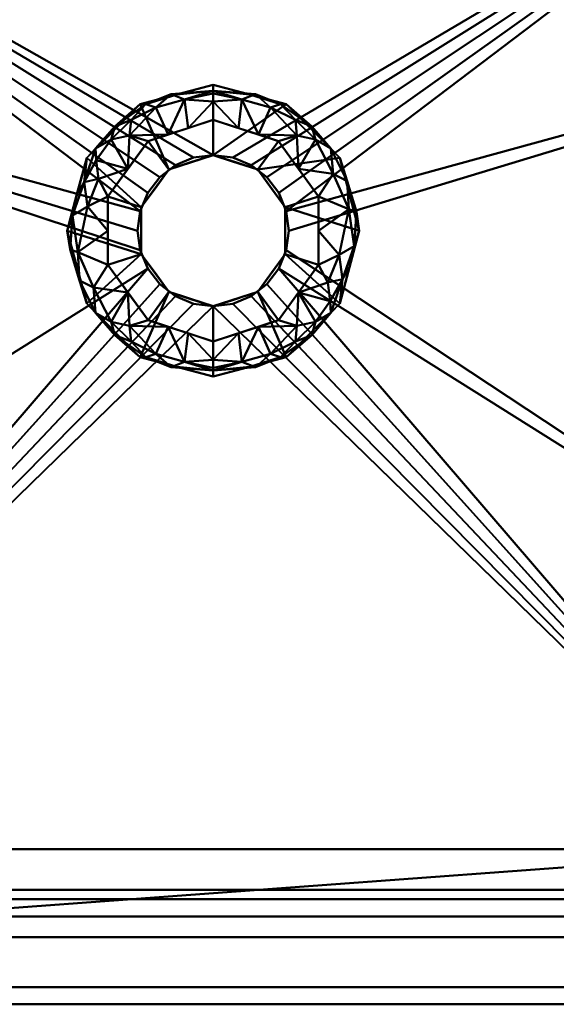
# Model space of a CAD drawing. Header units: millimetres. Extents: x -250 to 250, y -220 to 240.
# Tile 2 of 4: x -55 to 98, y -220 to 60. Entities that reach past the tile are written whole.
import ezdxf

# ---------------------------------------------------------------- set-up
doc = ezdxf.new("R2010")
doc.units = ezdxf.units.MM
doc.layers.add('P-SANR-FIXT', color=6, linetype='Continuous', lineweight=30)

# ---------------------------------------------------------------- blocks, each defined once
blk = doc.blocks.new('FamilyGeomCombination_7901-View 1')
at = {"layer": 'P-SANR-FIXT', "lineweight": 40}
mesh = blk.add_polyface(dxfattribs=at)
corners = [(-230, 60), (-230, -70), (-250, -70), (-250, -140), (-243.91, -170.61), (-226.57, -196.57), (-200.61, -213.91), (-170, -220), (170, -220), (200.61, -213.91), (226.57, -196.57), (243.91, -170.61), (250, -140), (250, -70), (230, -70), (230, 60), (225.05, 84.87), (210.96, 105.96), (189.87, 120.05), (165, 125), (-165, 125), (-189.87, 120.05), (-210.96, 105.96), (-225.05, 84.87), (-225, -70), (-225, 60), (-220.43, 82.96), (-207.43, 102.43), (-187.96, 115.43), (-165, 120), (165, 120), (187.96, 115.43), (207.43, 102.43), (220.43, 82.96), (225, 60), (225, -70), (225, -140), (220.81, -161.05), (208.89, -178.89), (191.05, -190.81), (170, -195), (-170, -195), (-191.05, -190.81), (-208.89, -178.89), (-220.81, -161.05), (-225, -140)]
mesh.append_faces([[corners[k] for k in face] for face in [(3, 1, 2)]], dxfattribs={"vtx0": -1})
mesh.append_faces([[corners[k] for k in face] for face in [(14, 36, 12, 13)]], dxfattribs={"vtx0": -1, "vtx1": -1})
mesh.append_faces([[corners[k] for k in face] for face in [(8, 40, 41, 7), (37, 11, 12, 36), (7, 41, 42, 6), (43, 5, 6, 42), (5, 43, 44, 4), (17, 32, 33, 16), (32, 17, 18, 31), (31, 18, 19, 30), (0, 25, 26, 23), (25, 0, 1, 24)]], dxfattribs={"vtx0": -1, "vtx2": -1})
mesh.append_faces([[corners[k] for k in face] for face in [(35, 36, 14)]], dxfattribs={"vtx1": -1, "vtx2": -1})
mesh.append_faces([[corners[k] for k in face] for face in [(45, 24, 1, 3)]], dxfattribs={"vtx1": -1, "vtx2": -1, "vtx3": -1})
mesh.append_faces([[corners[k] for k in face] for face in [(38, 39, 9, 10), (39, 40, 8, 9), (37, 38, 10, 11), (44, 45, 3, 4), (14, 15, 34, 35), (33, 34, 15, 16), (22, 23, 26, 27), (29, 30, 19, 20), (28, 29, 20, 21), (21, 22, 27, 28)]], dxfattribs={"vtx1": -1, "vtx3": -1})
mesh = blk.add_polyface(dxfattribs=at)
corners = [(-215.36, 60, -75), (-215.36, -70, -75), (-220.36, -70, -75), (-220.36, 60, -75), (-216.14, 81.18, -75), (-204.14, 99.14, -75), (-186.18, 111.14, -75), (-165, 115.36, -75), (165, 115.36, -75), (186.18, 111.14, -75), (204.14, 99.14, -75), (216.14, 81.18, -75), (220.36, 60, -75), (220.36, -70, -75), (215.36, -70, -75), (215.36, 60, -75), (211.52, 79.27, -75), (200.61, 95.61, -75), (184.27, 106.52, -75), (165, 110.36, -75), (-165, 110.36, -75), (-184.27, 106.52, -75), (-200.61, 95.61, -75), (-211.52, 79.27, -75)]
mesh.append_faces([[corners[k] for k in face] for face in [(3, 0, 1, 2)]], dxfattribs={"vtx0": -1})
mesh.append_faces([[corners[k] for k in face] for face in [(16, 11, 12, 15), (23, 4, 5, 22), (6, 21, 22, 5), (7, 20, 21, 6), (20, 7, 8, 19)]], dxfattribs={"vtx0": -1, "vtx2": -1})
mesh.append_faces([[corners[k] for k in face] for face in [(3, 4, 23, 0), (10, 11, 16, 17), (9, 10, 17, 18), (8, 9, 18, 19)]], dxfattribs={"vtx1": -1, "vtx3": -1})
mesh.append_faces([[corners[k] for k in face] for face in [(12, 13, 14, 15)]], dxfattribs={"vtx3": -1})
mesh = blk.add_polyface(dxfattribs=at)
corners = [(-230.86, -70, -105), (-205.86, -70, -105), (-205.86, -140, -105), (-201.05, -157.93, -105), (-187.93, -171.05, -105), (-170, -175.86, -105), (170, -175.86, -105), (187.93, -171.05, -105), (201.05, -157.93, -105), (205.86, -140, -105), (205.86, -70, -105), (230.86, -70, -105), (230.86, -140, -105), (226.22, -163.29, -105), (213.03, -183.03, -105), (193.29, -196.22, -105), (170, -200.86, -105), (-170, -200.86, -105), (-193.29, -196.22, -105), (-213.03, -183.03, -105), (-226.22, -163.29, -105), (-230.86, -140, -105)]
mesh.append_faces([[corners[k] for k in face] for face in [(6, 16, 17)]], dxfattribs={"vtx0": -1, "vtx2": -1})
mesh.append_faces([[corners[k] for k in face] for face in [(12, 13, 9, 10), (8, 9, 13, 14), (20, 21, 2, 3), (6, 7, 15, 16), (14, 15, 7, 8), (19, 20, 3, 4), (4, 5, 18, 19), (17, 18, 5, 6)]], dxfattribs={"vtx1": -1, "vtx3": -1})
mesh.append_faces([[corners[k] for k in face] for face in [(10, 11, 12)]], dxfattribs={"vtx2": -1})
mesh.append_faces([[corners[k] for k in face] for face in [(21, 0, 1, 2)]], dxfattribs={"vtx3": -1})
mesh = blk.add_polyface(dxfattribs=at)
corners = [(-170, -195), (170, -195), (170, -190.13, -53.36), (170, -175.86, -105), (-170, -175.86, -105), (-170, -190.13, -53.36)]
mesh.append_faces([[corners[k] for k in face] for face in [(0, 1, 2, 5)]], dxfattribs={"vtx2": -1})
mesh.append_faces([[corners[k] for k in face] for face in [(2, 3, 4, 5)]], dxfattribs={"vtx3": -1})
mesh = blk.add_polyface(dxfattribs=at)
corners = [(170, -220), (-170, -220), (-170, -215.13, -53.36), (-170, -200.86, -105), (170, -200.86, -105), (170, -215.13, -53.36)]
mesh.append_faces([[corners[k] for k in face] for face in [(2, 3, 4, 5), (5, 0, 1, 2)]], dxfattribs={"vtx3": -1})
blk = doc.blocks.new('FamilyGeomCombination_9632-View 1')
at = {"layer": 'P-SANR-FIXT', "lineweight": 40}
mesh = blk.add_polyface(dxfattribs=at)
corners = [(220.36, -137.48, -70), (220.36, 60.36, -70), (218.48, 74.59, -70), (212.99, 87.86, -70), (204.25, 99.25, -70), (192.86, 107.99, -70), (179.59, 113.48, -70), (165.36, 115.36, -70), (-165.36, 115.36, -70), (-179.59, 113.48, -70), (-192.86, 107.99, -70), (-204.25, 99.25, -70), (-212.99, 87.86, -70), (-218.48, 74.59, -70), (-220.36, 60.36, -70), (-220.36, -137.48, -70), (-218.65, -150.42, -70), (-213.66, -162.48, -70), (-205.71, -172.83, -70), (-195.36, -180.78, -70), (-183.3, -185.77, -70), (-170.36, -187.48, -70), (170.36, -187.48, -70), (183.3, -185.77, -70), (195.36, -180.78, -70), (205.71, -172.83, -70), (213.66, -162.48, -70), (218.65, -150.42, -70), (21.5, 0, -70), (20.77, -5.56, -70), (18.62, -10.75, -70), (15.2, -15.2, -70), (10.75, -18.62, -70), (5.56, -20.77, -70), (0, -21.5, -70), (-5.56, -20.77, -70), (-10.75, -18.62, -70), (-15.2, -15.2, -70), (-18.62, -10.75, -70), (-20.77, -5.56, -70), (-21.5, 0, -70), (-20.77, 5.56, -70), (-18.62, 10.75, -70), (-15.2, 15.2, -70), (-10.75, 18.62, -70), (-5.56, 20.77, -70), (0, 21.5, -70), (5.56, 20.77, -70), (10.75, 18.62, -70), (15.2, 15.2, -70), (18.62, 10.75, -70), (20.77, 5.56, -70)]
mesh.append_faces([[corners[k] for k in face] for face in [(0, 24, 27), (33, 22, 32), (31, 22, 30), (37, 21, 36), (36, 21, 35), (49, 7, 48), (43, 8, 42), (40, 14, 39)]], dxfattribs={"vtx0": -1, "vtx1": -1})
mesh.append_faces([[corners[k] for k in face] for face in [(1, 28, 29, 0), (22, 31, 32), (22, 33, 34), (21, 37, 38), (15, 38, 39, 14)]], dxfattribs={"vtx0": -1, "vtx2": -1})
mesh.append_faces([[corners[k] for k in face] for face in [(0, 29, 30, 22), (15, 20, 21, 38), (1, 6, 7, 51)]], dxfattribs={"vtx0": -1, "vtx2": -1, "vtx3": -1})
mesh.append_faces([[corners[k] for k in face] for face in [(14, 8, 9, 10)]], dxfattribs={"vtx0": -1, "vtx3": -1})
mesh.append_faces([[corners[k] for k in face] for face in [(23, 24, 0, 22), (50, 51, 7), (49, 50, 7), (47, 48, 7), (51, 28, 1), (44, 45, 8), (43, 44, 8), (40, 41, 14), (45, 46, 8)]], dxfattribs={"vtx1": -1, "vtx2": -1})
mesh.append_faces([[corners[k] for k in face] for face in [(41, 42, 8, 14)]], dxfattribs={"vtx1": -1, "vtx2": -1, "vtx3": -1})
mesh.append_faces([[corners[k] for k in face] for face in [(15, 16, 19, 20), (34, 35, 21, 22), (46, 47, 7, 8), (1, 2, 5, 6), (13, 14, 10, 11)]], dxfattribs={"vtx1": -1, "vtx3": -1})
mesh.append_faces([[corners[k] for k in face] for face in [(25, 26, 27, 24), (11, 12, 13)]], dxfattribs={"vtx2": -1})
mesh.append_faces([[corners[k] for k in face] for face in [(16, 17, 18, 19), (2, 3, 4, 5)]], dxfattribs={"vtx3": -1})
mesh = blk.add_polyface(dxfattribs=at)
corners = [(220.36, -137.48, -75), (218.65, -150.42, -75), (213.66, -162.48, -75), (205.71, -172.83, -75), (195.36, -180.78, -75), (183.3, -185.77, -75), (170.36, -187.48, -75), (-170.36, -187.48, -75), (-183.3, -185.77, -75), (-195.36, -180.78, -75), (-205.71, -172.83, -75), (-213.66, -162.48, -75), (-218.65, -150.42, -75), (-220.36, -137.48, -75), (-220.36, 60.36, -75), (-218.48, 74.59, -75), (-212.99, 87.86, -75), (-204.25, 99.25, -75), (-192.86, 107.99, -75), (-179.59, 113.48, -75), (-165.36, 115.36, -75), (165.36, 115.36, -75), (179.59, 113.48, -75), (192.86, 107.99, -75), (204.25, 99.25, -75), (212.99, 87.86, -75), (218.48, 74.59, -75), (220.36, 60.36, -75), (-21.5, 0, -75), (-20.77, -5.56, -75), (-18.62, -10.75, -75), (-15.2, -15.2, -75), (-10.75, -18.62, -75), (-5.56, -20.77, -75), (0, -21.5, -75), (5.56, -20.77, -75), (10.75, -18.62, -75), (15.2, -15.2, -75), (18.62, -10.75, -75), (20.77, -5.56, -75), (21.5, 0, -75), (20.77, 5.56, -75), (18.62, 10.75, -75), (15.2, 15.2, -75), (10.75, 18.62, -75), (5.56, 20.77, -75), (0, 21.5, -75), (-5.56, 20.77, -75), (-10.75, 18.62, -75), (-15.2, 15.2, -75), (-18.62, 10.75, -75), (-20.77, 5.56, -75)]
mesh.append_faces([[corners[k] for k in face] for face in [(27, 23, 26), (41, 27, 40), (44, 21, 43), (50, 20, 49), (49, 20, 48), (48, 20, 47), (38, 6, 37), (32, 7, 31)]], dxfattribs={"vtx0": -1, "vtx1": -1})
mesh.append_faces([[corners[k] for k in face] for face in [(21, 45, 46, 20), (21, 44, 45), (20, 50, 51), (14, 28, 29), (20, 46, 47)]], dxfattribs={"vtx0": -1, "vtx2": -1})
mesh.append_faces([[corners[k] for k in face] for face in [(14, 19, 20, 51), (0, 5, 6, 38)]], dxfattribs={"vtx0": -1, "vtx2": -1, "vtx3": -1})
mesh.append_faces([[corners[k] for k in face] for face in [(13, 7, 8, 9)]], dxfattribs={"vtx0": -1, "vtx3": -1})
mesh.append_faces([[corners[k] for k in face] for face in [(22, 23, 27, 21), (42, 43, 21), (51, 28, 14), (38, 39, 0), (36, 37, 6), (35, 36, 6), (33, 34, 7), (32, 33, 7)]], dxfattribs={"vtx1": -1, "vtx2": -1})
mesh.append_faces([[corners[k] for k in face] for face in [(41, 42, 21, 27), (30, 31, 7, 13)]], dxfattribs={"vtx1": -1, "vtx2": -1, "vtx3": -1})
mesh.append_faces([[corners[k] for k in face] for face in [(14, 15, 18, 19), (39, 40, 27, 0), (0, 1, 4, 5), (34, 35, 6, 7), (29, 30, 13, 14), (12, 13, 9, 10)]], dxfattribs={"vtx1": -1, "vtx3": -1})
mesh.append_faces([[corners[k] for k in face] for face in [(24, 25, 26, 23), (10, 11, 12)]], dxfattribs={"vtx2": -1})
mesh.append_faces([[corners[k] for k in face] for face in [(15, 16, 17, 18), (1, 2, 3, 4)]], dxfattribs={"vtx3": -1})
mesh = blk.add_polyface(dxfattribs=at)
corners = [(-21.5, 0, -70), (-21.5, 0, -75), (-20.77, 5.56, -75), (-18.62, 10.75, -75), (-15.2, 15.2, -75), (-10.75, 18.62, -75), (-5.56, 20.77, -75), (0, 21.5, -75), (5.56, 20.77, -75), (10.75, 18.62, -75), (15.2, 15.2, -75), (18.62, 10.75, -75), (20.77, 5.56, -75), (21.5, 0, -75), (21.5, 0, -70), (20.77, 5.56, -70), (18.62, 10.75, -70), (15.2, 15.2, -70), (10.75, 18.62, -70), (5.56, 20.77, -70), (0, 21.5, -70), (-5.56, 20.77, -70), (-10.75, 18.62, -70), (-15.2, 15.2, -70), (-18.62, 10.75, -70), (-20.77, 5.56, -70)]
mesh.append_faces([[corners[k] for k in face] for face in [(15, 12, 13, 14)]], dxfattribs={"vtx0": -1})
mesh.append_faces([[corners[k] for k in face] for face in [(16, 11, 12, 15), (19, 8, 9, 18), (18, 9, 10, 17), (17, 10, 11, 16), (8, 19, 20, 7), (23, 4, 5, 22), (22, 5, 6, 21), (25, 2, 3, 24), (24, 3, 4, 23), (21, 6, 7, 20)]], dxfattribs={"vtx0": -1, "vtx2": -1})
mesh.append_faces([[corners[k] for k in face] for face in [(0, 1, 2, 25)]], dxfattribs={"vtx2": -1})
mesh = blk.add_polyface(dxfattribs=at)
corners = [(-21.5, 0, -75), (-21.5, 0, -70), (-20.77, -5.56, -70), (-18.62, -10.75, -70), (-15.2, -15.2, -70), (-10.75, -18.62, -70), (-5.56, -20.77, -70), (0, -21.5, -70), (5.56, -20.77, -70), (10.75, -18.62, -70), (15.2, -15.2, -70), (18.62, -10.75, -70), (20.77, -5.56, -70), (21.5, 0, -70), (21.5, 0, -75), (20.77, -5.56, -75), (18.62, -10.75, -75), (15.2, -15.2, -75), (10.75, -18.62, -75), (5.56, -20.77, -75), (0, -21.5, -75), (-5.56, -20.77, -75), (-10.75, -18.62, -75), (-15.2, -15.2, -75), (-18.62, -10.75, -75), (-20.77, -5.56, -75)]
mesh.append_faces([[corners[k] for k in face] for face in [(2, 25, 0, 1)]], dxfattribs={"vtx0": -1})
mesh.append_faces([[corners[k] for k in face] for face in [(3, 24, 25, 2), (6, 21, 22, 5), (5, 22, 23, 4), (4, 23, 24, 3), (21, 6, 7, 20), (10, 17, 18, 9), (9, 18, 19, 8), (12, 15, 16, 11), (11, 16, 17, 10), (8, 19, 20, 7)]], dxfattribs={"vtx0": -1, "vtx2": -1})
mesh.append_faces([[corners[k] for k in face] for face in [(13, 14, 15, 12)]], dxfattribs={"vtx2": -1})
mesh = blk.add_polyface(dxfattribs=at)
corners = [(170.36, -187.48, -70), (-170.36, -187.48, -70), (-170.36, -187.48, -75), (170.36, -187.48, -75)]
mesh.append_faces([[corners[k] for k in face] for face in [(3, 0, 1, 2)]])

msp = doc.modelspace()

# ---------------------------------------------------------------- block references
at = {"layer": 'P-SANR-FIXT', "lineweight": 40}
for name in ['FamilyGeomCombination_7901-View 1', 'FamilyGeomCombination_9632-View 1']:
    msp.add_blockref(name, (0, 0), dxfattribs=at)

# ---------------------------------------------------------------- meshes
mesh = msp.add_polyface(dxfattribs=at)
corners = [(-250, -140, 45), (-247.27, -160.71, 45), (-239.28, -180, 45), (-226.57, -196.57, 45), (-210, -209.28, 45), (-190.71, -217.27, 45), (-170, -220, 45), (170, -220, 45), (190.71, -217.27, 45), (210, -209.28, 45), (226.57, -196.57, 45), (239.28, -180, 45), (247.27, -160.71, 45), (250, -140, 45), (250, 220, 45), (249.32, 225.18, 45), (247.32, 230, 45), (244.14, 234.14, 45), (240, 237.32, 45), (235.18, 239.32, 45), (230, 240, 45), (-230, 240, 45), (-235.18, 239.32, 45), (-240, 237.32, 45), (-244.14, 234.14, 45), (-247.32, 230, 45), (-249.32, 225.18, 45), (-250, 220, 45), (-165, 120, 45), (165, 120, 45), (180.53, 117.96, 45), (195, 111.96, 45), (207.43, 102.43, 45), (216.96, 90, 45), (222.96, 75.53, 45), (225, 60, 45), (225, -135, 45), (222.96, -150.53, 45), (216.96, -165, 45), (207.43, -177.43, 45), (195, -186.96, 45), (180.53, -192.96, 45), (165, -195, 45), (-165, -195, 45), (-180.53, -192.96, 45), (-195, -186.96, 45), (-207.43, -177.43, 45), (-216.96, -165, 45), (-222.96, -150.53, 45), (-225, -135, 45), (-225, 60, 45), (-222.96, 75.53, 45), (-216.96, 90, 45), (-207.43, 102.43, 45), (-195, 111.96, 45), (-180.53, 117.96, 45), (-17.5, 170, 45), (-16.9, 174.53, 45), (-15.16, 178.75, 45), (-12.37, 182.37, 45), (-8.75, 185.16, 45), (-4.53, 186.9, 45), (0, 187.5, 45), (4.53, 186.9, 45), (8.75, 185.16, 45), (12.37, 182.37, 45), (15.16, 178.75, 45), (16.9, 174.53, 45), (17.5, 170, 45), (16.9, 165.47, 45), (15.16, 161.25, 45), (12.37, 157.63, 45), (8.75, 154.84, 45), (4.53, 153.1, 45), (0, 152.5, 45), (-4.53, 153.1, 45), (-8.75, 154.84, 45), (-12.37, 157.63, 45), (-15.16, 161.25, 45), (-16.9, 165.47, 45)]
mesh.append_faces([[corners[k] for k in face] for face in [(33, 14, 32), (35, 14, 34), (2, 47, 1), (49, 0, 48), (51, 27, 50), (69, 29, 68), (73, 29, 72), (64, 20, 63), (66, 20, 65), (79, 28, 78)]], dxfattribs={"vtx0": -1, "vtx1": -1})
mesh.append_faces([[corners[k] for k in face] for face in [(9, 39, 40), (7, 42, 43, 6), (13, 36, 37), (48, 0, 1, 47), (0, 49, 50, 27), (29, 69, 70), (19, 14, 15, 18), (14, 19, 20), (28, 79, 56), (21, 61, 62), (27, 21, 22, 26), (21, 59, 60), (21, 55, 28)]], dxfattribs={"vtx0": -1, "vtx2": -1})
mesh.append_faces([[corners[k] for k in face] for face in [(27, 54, 55, 21), (28, 57, 58, 21)]], dxfattribs={"vtx0": -1, "vtx2": -1, "vtx3": -1})
mesh.append_faces([[corners[k] for k in face] for face in [(39, 9, 10, 11)]], dxfattribs={"vtx0": -1, "vtx3": -1})
mesh.append_faces([[corners[k] for k in face] for face in [(33, 34, 14), (31, 32, 14), (43, 44, 6), (3, 4, 46), (51, 52, 27), (53, 54, 27), (52, 53, 27), (67, 68, 29), (71, 72, 29), (70, 71, 29), (64, 65, 20), (29, 30, 20), (75, 76, 28), (77, 78, 28), (76, 77, 28), (56, 57, 28), (58, 59, 21), (60, 61, 21), (22, 23, 26), (73, 74, 29)]], dxfattribs={"vtx1": -1, "vtx2": -1})
mesh.append_faces([[corners[k] for k in face] for face in [(30, 31, 14, 20), (66, 67, 29, 20)]], dxfattribs={"vtx1": -1, "vtx2": -1, "vtx3": -1})
mesh.append_faces([[corners[k] for k in face] for face in [(38, 39, 11, 12), (7, 8, 41, 42), (40, 41, 8, 9), (37, 38, 12, 13), (35, 36, 13, 14), (5, 6, 44, 45), (4, 5, 45, 46), (46, 47, 2, 3), (28, 29, 74, 75), (62, 63, 20, 21)]], dxfattribs={"vtx1": -1, "vtx3": -1})
mesh.append_faces([[corners[k] for k in face] for face in [(16, 17, 18, 15)]], dxfattribs={"vtx2": -1})
mesh.append_faces([[corners[k] for k in face] for face in [(23, 24, 25, 26)]], dxfattribs={"vtx3": -1})
mesh = msp.add_polyface(dxfattribs=at)
corners = [(-250, -140), (-250, 220), (-249.32, 225.18), (-247.32, 230), (-244.14, 234.14), (-240, 237.32), (-235.18, 239.32), (-230, 240), (230, 240), (235.18, 239.32), (240, 237.32), (244.14, 234.14), (247.32, 230), (249.32, 225.18), (250, 220), (250, -140), (247.27, -160.71), (239.28, -180), (226.57, -196.57), (210, -209.28), (190.71, -217.27), (170, -220), (-170, -220), (-190.71, -217.27), (-210, -209.28), (-226.57, -196.57), (-239.28, -180), (-247.27, -160.71), (-165, 120), (-180.53, 117.96), (-195, 111.96), (-207.43, 102.43), (-216.96, 90), (-222.96, 75.53), (-225, 60), (-225, -135), (-222.96, -150.53), (-216.96, -165), (-207.43, -177.43), (-195, -186.96), (-180.53, -192.96), (-165, -195), (165, -195), (180.53, -192.96), (195, -186.96), (207.43, -177.43), (216.96, -165), (222.96, -150.53), (225, -135), (225, 60), (222.96, 75.53), (216.96, 90), (207.43, 102.43), (195, 111.96), (180.53, 117.96), (165, 120), (-17.5, 170), (-16.9, 165.47), (-15.16, 161.25), (-12.37, 157.63), (-8.75, 154.84), (-4.53, 153.1), (0, 152.5), (4.53, 153.1), (8.75, 154.84), (12.37, 157.63), (15.16, 161.25), (16.9, 165.47), (17.5, 170), (16.9, 174.53), (15.16, 178.75), (12.37, 182.37), (8.75, 185.16), (4.53, 186.9), (0, 187.5), (-4.53, 186.9), (-8.75, 185.16), (-12.37, 182.37), (-15.16, 178.75), (-16.9, 174.53)]
mesh.append_faces([[corners[k] for k in face] for face in [(68, 55, 67), (67, 55, 66), (65, 55, 64), (56, 28, 79), (62, 28, 61), (78, 7, 77), (29, 7, 28), (53, 14, 52)]], dxfattribs={"vtx0": -1, "vtx1": -1})
mesh.append_faces([[corners[k] for k in face] for face in [(13, 9, 10, 12), (9, 13, 14, 8), (8, 73, 74), (55, 68, 69), (2, 5, 6, 1), (7, 76, 77), (28, 57, 58), (15, 48, 49, 14), (47, 15, 16, 46), (15, 47, 48), (17, 45, 46, 16), (21, 42, 43, 20), (36, 27, 0, 35), (27, 36, 37, 26), (23, 39, 40, 22), (22, 40, 41), (39, 23, 24), (26, 37, 38, 25)]], dxfattribs={"vtx0": -1, "vtx2": -1})
mesh.append_faces([[corners[k] for k in face] for face in [(1, 6, 7, 29)]], dxfattribs={"vtx0": -1, "vtx2": -1, "vtx3": -1})
mesh.append_faces([[corners[k] for k in face] for face in [(72, 73, 8), (71, 72, 8), (69, 70, 55), (65, 66, 55), (63, 64, 55), (75, 76, 7), (60, 61, 28), (59, 60, 28), (58, 59, 28), (56, 57, 28), (53, 54, 14), (51, 52, 14), (50, 51, 14), (49, 50, 14), (18, 19, 45, 17), (43, 44, 20), (29, 30, 1), (32, 33, 1), (31, 32, 1), (30, 31, 1), (33, 34, 1)]], dxfattribs={"vtx1": -1, "vtx2": -1})
mesh.append_faces([[corners[k] for k in face] for face in [(70, 71, 8, 55), (54, 55, 8, 14), (78, 79, 28, 7)]], dxfattribs={"vtx1": -1, "vtx2": -1, "vtx3": -1})
mesh.append_faces([[corners[k] for k in face] for face in [(62, 63, 55, 28), (74, 75, 7, 8), (44, 45, 19, 20), (41, 42, 21, 22), (34, 35, 0, 1), (24, 25, 38, 39)]], dxfattribs={"vtx1": -1, "vtx3": -1})
mesh.append_faces([[corners[k] for k in face] for face in [(10, 11, 12), (3, 4, 5, 2)]], dxfattribs={"vtx2": -1})
mesh = msp.add_polyface(dxfattribs=at)
corners = [(0, -41.5, -75), (-20.75, -35.94, -75), (-35.94, -20.75, -75), (-41.5, 0, -75), (-35.94, 20.75, -75), (-20.75, 35.94, -75), (0, 41.5, -75), (0, 38.98, -101.48), (0, 31.5, -127), (-18.52, 25.48, -127), (-29.96, 9.73, -127), (-29.96, -9.73, -127), (-18.52, -25.48, -127), (0, -31.5, -127), (0, -38.98, -101.48), (-7.14, 29.18, -127), (-7.14, -29.18, -127), (-16.3, 35.06, -103.06), (-29.05, 25.94, -101.66), (-16.3, -35.06, -103.06), (-29.05, -25.94, -101.66), (-36.71, 13.81, -100.15), (-29.96, 0, -127), (-38.5, -6.1, -101.48), (0, 36.69, -109.29), (-8.16, 37.27, -105.47), (-10.38, 38.72, -75), (0, 39.75, -93.37), (-11.97, 38.8, -90.85), (-19.14, 36, -89.26), (-28.35, 28.35, -75), (-23.35, 31.55, -100.03), (-24.24, 17.61, -127), (-23.77, 27.05, -113.86), (-27.99, 29.67, -89.1), (-33.43, 23.38, -89.1), (-33.25, 20.08, -102.16), (-32.61, 14.77, -114.57), (-35.75, 6.89, -112.43), (-40.04, 4.36, -93.5), (-38.72, 10.37, -75), (0, -36.69, -109.29), (-8.16, -37.27, -105.47), (-10.38, -38.72, -75), (0, -39.75, -93.37), (-11.97, -38.8, -90.85), (-19.14, -36, -89.26), (-28.35, -28.35, -75), (-23.35, -31.55, -100.03), (-24.24, -17.61, -127), (-23.77, -27.05, -113.86), (-27.99, -29.67, -89.1), (-33.43, -23.38, -89.1), (-34.05, -16.14, -107.51), (-38.72, -10.38, -75), (-12.83, 27.33, -127), (-12.83, -27.33, -127), (-40.68, -5.36, -86.51), (-38.02, -14.12, -91.26)]
mesh.append_faces([[corners[k] for k in face] for face in [(43, 44, 0)]], dxfattribs={"vtx0": -1})
mesh.append_faces([[corners[k] for k in face] for face in [(30, 35, 4), (11, 23, 22), (32, 33, 9), (54, 58, 2), (49, 53, 11), (56, 50, 12), (16, 42, 56)]], dxfattribs={"vtx0": -1, "vtx1": -1})
mesh.append_faces([[corners[k] for k in face] for face in [(25, 55, 17), (39, 40, 21), (34, 29, 31), (27, 25, 28), (38, 39, 21), (26, 28, 29), (21, 37, 38), (48, 50, 19), (53, 49, 20), (19, 42, 45), (20, 51, 52), (19, 56, 42), (53, 20, 52), (36, 37, 21), (46, 19, 45), (18, 31, 33), (36, 21, 35), (15, 25, 24), (28, 25, 17), (28, 17, 29), (27, 28, 26), (17, 31, 29), (30, 34, 35), (33, 32, 18), (29, 34, 5), (34, 31, 18), (55, 33, 17), (17, 33, 31), (34, 18, 35), (36, 35, 18), (21, 4, 35), (18, 32, 36), (32, 37, 36), (38, 37, 10), (22, 23, 38), (23, 57, 39), (23, 39, 38), (41, 42, 16), (50, 56, 19), (44, 43, 45), (43, 46, 45), (44, 45, 42), (51, 20, 48), (48, 19, 46), (46, 1, 51), (47, 52, 51), (48, 20, 50), (49, 50, 20), (39, 57, 3), (46, 51, 48), (23, 58, 57), (23, 11, 53), (54, 57, 58), (58, 23, 53), (53, 52, 58), (2, 58, 52)]], dxfattribs={"vtx0": -1, "vtx1": -1, "vtx2": -1})
mesh.append_faces([[corners[k] for k in face] for face in [(29, 5, 26), (51, 1, 47), (42, 14, 44), (34, 30, 5), (37, 32, 10), (39, 3, 40), (46, 43, 1), (50, 49, 12), (52, 47, 2), (57, 54, 3)]], dxfattribs={"vtx0": -1, "vtx2": -1})
mesh.append_faces([[corners[k] for k in face] for face in [(55, 9, 33), (15, 55, 25), (41, 14, 42), (10, 22, 38), (7, 24, 25), (27, 7, 25), (40, 4, 21)]], dxfattribs={"vtx1": -1, "vtx2": -1})
mesh.append_faces([[corners[k] for k in face] for face in [(24, 8, 15), (16, 13, 41), (26, 6, 27)]], dxfattribs={"vtx2": -1})
mesh = msp.add_polyface(dxfattribs=at)
corners = [(0, -21.5, -75), (-12.64, -17.39, -75), (-20.45, -6.64, -75), (-20.45, 6.64, -75), (-12.64, 17.39, -75), (0, 21.5, -75), (0, 41.5, -75), (-20.75, 35.94, -75), (-35.94, 20.75, -75), (-41.5, 0, -75), (-35.94, -20.75, -75), (-20.75, -35.94, -75), (0, -41.5, -75)]
mesh.append_faces([[corners[k] for k in face] for face in [(7, 4, 5, 6)]], dxfattribs={"vtx0": -1})
mesh.append_faces([[corners[k] for k in face] for face in [(10, 2, 9)]], dxfattribs={"vtx0": -1, "vtx1": -1})
mesh.append_faces([[corners[k] for k in face] for face in [(3, 8, 9, 2), (8, 3, 4, 7)]], dxfattribs={"vtx0": -1, "vtx2": -1})
mesh.append_faces([[corners[k] for k in face] for face in [(10, 11, 1, 2)]], dxfattribs={"vtx1": -1, "vtx3": -1})
mesh.append_faces([[corners[k] for k in face] for face in [(11, 12, 0, 1)]], dxfattribs={"vtx3": -1})
mesh = msp.add_polyface(dxfattribs=at)
corners = [(0, 41.5, -75), (20.75, 35.94, -75), (35.94, 20.75, -75), (41.5, 0, -75), (35.94, -20.75, -75), (20.75, -35.94, -75), (0, -41.5, -75), (0, -38.98, -101.48), (0, -31.5, -127), (18.52, -25.48, -127), (29.96, -9.73, -127), (29.96, 9.73, -127), (18.52, 25.48, -127), (0, 31.5, -127), (0, 38.98, -101.48), (7.14, -29.18, -127), (7.14, 29.18, -127), (16.3, -35.06, -103.06), (29.05, -25.94, -101.66), (16.3, 35.06, -103.06), (29.05, 25.94, -101.66), (36.71, -13.81, -100.15), (29.96, 0, -127), (38.5, 6.1, -101.48), (0, -36.69, -109.29), (8.16, -37.27, -105.47), (10.37, -38.72, -75), (0, -39.75, -93.37), (11.97, -38.8, -90.85), (19.14, -36, -89.26), (28.35, -28.35, -75), (23.35, -31.55, -100.03), (24.24, -17.61, -127), (23.77, -27.05, -113.86), (27.99, -29.67, -89.1), (33.43, -23.38, -89.1), (33.25, -20.08, -102.16), (32.61, -14.77, -114.57), (35.75, -6.89, -112.43), (40.04, -4.36, -93.5), (38.72, -10.38, -75), (0, 36.69, -109.29), (8.16, 37.27, -105.47), (10.37, 38.72, -75), (0, 39.75, -93.37), (11.97, 38.8, -90.85), (19.14, 36, -89.26), (28.35, 28.35, -75), (23.35, 31.55, -100.03), (24.24, 17.61, -127), (23.77, 27.05, -113.86), (27.99, 29.67, -89.1), (33.43, 23.38, -89.1), (34.05, 16.14, -107.51), (38.72, 10.37, -75), (12.83, -27.33, -127), (12.83, 27.33, -127), (40.68, 5.36, -86.51), (38.02, 14.12, -91.26)]
mesh.append_faces([[corners[k] for k in face] for face in [(43, 44, 0)]], dxfattribs={"vtx0": -1})
mesh.append_faces([[corners[k] for k in face] for face in [(30, 35, 4), (11, 23, 22), (32, 33, 9), (54, 58, 2), (49, 53, 11)]], dxfattribs={"vtx0": -1, "vtx1": -1})
mesh.append_faces([[corners[k] for k in face] for face in [(25, 55, 17), (39, 40, 21), (34, 29, 31), (27, 25, 28), (38, 39, 21), (26, 28, 29), (21, 37, 38), (48, 50, 19), (53, 49, 20), (19, 42, 45), (20, 51, 52), (53, 20, 52), (36, 37, 21), (46, 19, 45), (18, 31, 33), (36, 21, 35), (15, 25, 24), (28, 25, 17), (28, 17, 29), (27, 28, 26), (17, 31, 29), (30, 34, 35), (33, 32, 18), (29, 34, 5), (34, 31, 18), (55, 33, 17), (17, 33, 31), (34, 18, 35), (36, 35, 18), (21, 4, 35), (18, 32, 36), (32, 37, 36), (38, 37, 10), (22, 23, 38), (23, 57, 39), (23, 39, 38), (41, 42, 16), (19, 56, 42), (44, 43, 45), (43, 46, 45), (44, 45, 42), (51, 20, 48), (48, 19, 46), (46, 1, 51), (47, 52, 51), (48, 20, 50), (49, 50, 20), (46, 51, 48), (23, 58, 57), (23, 11, 53), (54, 57, 58), (50, 56, 19), (39, 57, 3), (58, 23, 53), (53, 52, 58), (2, 58, 52)]], dxfattribs={"vtx0": -1, "vtx1": -1, "vtx2": -1})
mesh.append_faces([[corners[k] for k in face] for face in [(29, 5, 26), (51, 1, 47), (50, 12, 56), (42, 14, 44), (34, 30, 5), (37, 32, 10), (39, 3, 40), (46, 43, 1), (50, 49, 12), (42, 56, 16), (52, 47, 2), (57, 54, 3)]], dxfattribs={"vtx0": -1, "vtx2": -1})
mesh.append_faces([[corners[k] for k in face] for face in [(55, 9, 33), (15, 55, 25), (41, 14, 42), (10, 22, 38), (7, 24, 25), (27, 7, 25), (40, 4, 21)]], dxfattribs={"vtx1": -1, "vtx2": -1})
mesh.append_faces([[corners[k] for k in face] for face in [(24, 8, 15), (16, 13, 41), (26, 6, 27)]], dxfattribs={"vtx2": -1})
mesh = msp.add_polyface(dxfattribs=at)
corners = [(0, 21.5, -75), (12.64, 17.39, -75), (20.45, 6.64, -75), (20.45, -6.64, -75), (12.64, -17.39, -75), (0, -21.5, -75), (0, -41.5, -75), (20.75, -35.94, -75), (35.94, -20.75, -75), (41.5, 0, -75), (35.94, 20.75, -75), (20.75, 35.94, -75), (0, 41.5, -75)]
mesh.append_faces([[corners[k] for k in face] for face in [(4, 7, 8, 3), (3, 8, 9, 2), (2, 9, 10, 1), (1, 10, 11, 0)]], dxfattribs={"vtx0": -1, "vtx2": -1})
mesh.append_faces([[corners[k] for k in face] for face in [(12, 0, 11)]], dxfattribs={"vtx1": -1})
mesh.append_faces([[corners[k] for k in face] for face in [(5, 6, 7, 4)]], dxfattribs={"vtx2": -1})
mesh = msp.add_polyface(dxfattribs=at)
corners = [(0, -31.5, -127), (-18.52, -25.48, -127), (-29.96, -9.73, -127), (-29.96, 9.73, -127), (-18.52, 25.48, -127), (0, 31.5, -127), (0, 21.5, -127), (-12.64, 17.39, -127), (-20.45, 6.64, -127), (-20.45, -6.64, -127), (-12.64, -17.39, -127), (0, -21.5, -127)]
mesh.append_faces([[corners[k] for k in face] for face in [(10, 1, 2, 9)]], dxfattribs={"vtx0": -1, "vtx2": -1})
mesh.append_faces([[corners[k] for k in face] for face in [(6, 7, 4, 5)]], dxfattribs={"vtx1": -1})
mesh.append_faces([[corners[k] for k in face] for face in [(8, 9, 2, 3), (7, 8, 3, 4)]], dxfattribs={"vtx1": -1, "vtx3": -1})
mesh.append_faces([[corners[k] for k in face] for face in [(11, 0, 1, 10)]], dxfattribs={"vtx2": -1})
mesh = msp.add_polyface(dxfattribs=at)
corners = [(0, 31.5, -127), (18.52, 25.48, -127), (29.96, 9.73, -127), (29.96, -9.73, -127), (18.52, -25.48, -127), (0, -31.5, -127), (0, -21.5, -127), (12.64, -17.39, -127), (20.45, -6.64, -127), (20.45, 6.64, -127), (12.64, 17.39, -127), (0, 21.5, -127)]
mesh.append_faces([[corners[k] for k in face] for face in [(1, 10, 11, 0)]], dxfattribs={"vtx0": -1})
mesh.append_faces([[corners[k] for k in face] for face in [(3, 8, 9, 2), (2, 9, 10, 1)]], dxfattribs={"vtx0": -1, "vtx2": -1})
mesh.append_faces([[corners[k] for k in face] for face in [(3, 4, 7, 8)]], dxfattribs={"vtx1": -1, "vtx3": -1})
mesh.append_faces([[corners[k] for k in face] for face in [(4, 5, 6, 7)]], dxfattribs={"vtx3": -1})
mesh = msp.add_polyface(dxfattribs=at)
corners = [(0, -21.5, -127), (-12.64, -17.39, -127), (-20.45, -6.64, -127), (-20.45, 6.64, -127), (-12.64, 17.39, -127), (0, 21.5, -127), (0, 21.5, -75), (-12.64, 17.39, -75), (-20.45, 6.64, -75), (-20.45, -6.64, -75), (-12.64, -17.39, -75), (0, -21.5, -75), (-16.54, 12.02, -127), (-16.54, 12.02, -75), (-6.32, 19.45, -75), (-6.32, 19.45, -127), (-20.45, 0, -75), (-20.45, 0, -127), (-16.54, -12.02, -127), (-16.54, -12.02, -75), (-5.46, -19.72, -127), (-6.32, -19.45, -75), (-9.05, -18.56, -127)]
mesh.append_faces([[corners[k] for k in face] for face in [(12, 13, 8, 3), (15, 6, 14, 4), (9, 2, 17, 16), (2, 9, 19, 18), (3, 8, 16, 17), (10, 1, 18, 19)]], dxfattribs={"vtx0": -1, "vtx2": -1})
mesh.append_faces([[corners[k] for k in face] for face in [(5, 6, 15)]], dxfattribs={"vtx1": -1})
mesh.append_faces([[corners[k] for k in face] for face in [(14, 7, 4)]], dxfattribs={"vtx1": -1, "vtx2": -1})
mesh.append_faces([[corners[k] for k in face] for face in [(12, 4, 7, 13), (10, 21, 22, 1), (21, 11, 20, 22)]], dxfattribs={"vtx1": -1, "vtx3": -1})
mesh.append_faces([[corners[k] for k in face] for face in [(11, 0, 20)]], dxfattribs={"vtx2": -1})
mesh = msp.add_polyface(dxfattribs=at)
corners = [(0, 21.5, -127), (12.64, 17.39, -127), (20.45, 6.64, -127), (20.45, -6.64, -127), (12.64, -17.39, -127), (0, -21.5, -127), (0, -21.5, -75), (12.64, -17.39, -75), (20.45, -6.64, -75), (20.45, 6.64, -75), (12.64, 17.39, -75), (0, 21.5, -75), (5.46, -19.72, -75), (6.32, -19.45, -127), (16.54, -12.02, -127), (16.54, -12.02, -75), (20.45, 0, -75), (20.45, 0, -127), (16.54, 12.02, -127), (16.54, 12.02, -75), (5.46, 19.72, -127), (6.32, 19.45, -75), (9.05, -18.56, -75), (9.05, 18.56, -127)]
mesh.append_faces([[corners[k] for k in face] for face in [(12, 13, 5, 6)]], dxfattribs={"vtx0": -1})
mesh.append_faces([[corners[k] for k in face] for face in [(4, 7, 15, 14), (14, 15, 8, 3), (9, 2, 17, 16), (13, 12, 22), (2, 9, 19, 18), (10, 1, 18, 19), (3, 8, 16, 17), (21, 20, 23)]], dxfattribs={"vtx0": -1, "vtx2": -1})
mesh.append_faces([[corners[k] for k in face] for face in [(23, 1, 10, 21), (22, 7, 4, 13)]], dxfattribs={"vtx1": -1, "vtx3": -1})
mesh.append_faces([[corners[k] for k in face] for face in [(11, 0, 20, 21)]], dxfattribs={"vtx2": -1})
mesh = msp.add_polyface(dxfattribs=at)
corners = [(-165, -195, 45), (165, -195, 45), (165, -195), (-165, -195)]
mesh.append_faces([[corners[k] for k in face] for face in [(3, 0, 1, 2)]])
mesh = msp.add_polyface(dxfattribs=at)
corners = [(170, -220, 45), (-170, -220, 45), (-170, -220), (170, -220)]
mesh.append_faces([[corners[k] for k in face] for face in [(3, 0, 1, 2)]])

doc.saveas('drawing.dxf')
